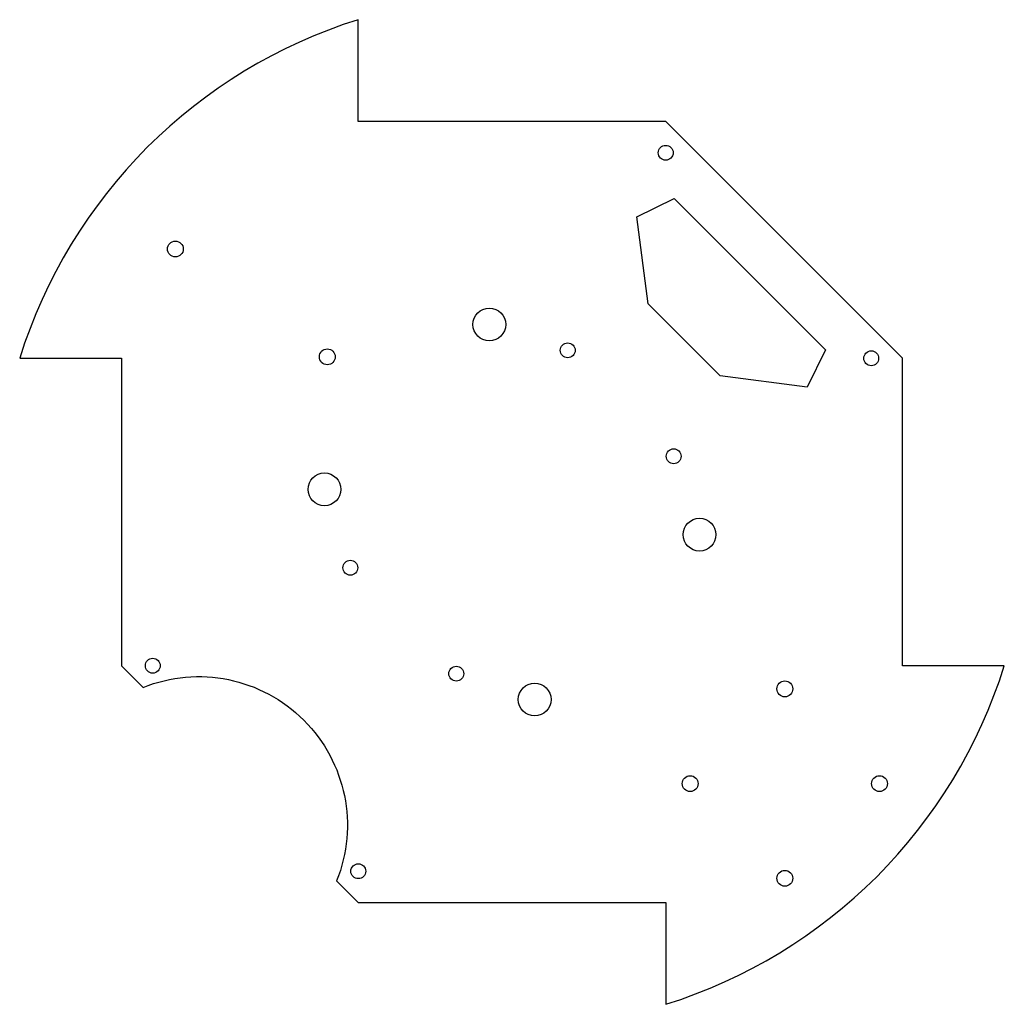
# Model space of a CAD drawing. Header units: millimetres. Extents: x -99 to 99, y -99 to 99.
import ezdxf

# ---------------------------------------------------------------- set-up
doc = ezdxf.new("R2010")
doc.units = ezdxf.units.MM

msp = doc.modelspace()

# ---------------------------------------------------------------- linework, layer by layer
msp.add_lwpolyline([(-31, 99.27, 0.246159), (-99.27, 31), (-78.77, 31), (-78.77, -31), (-74.4, -35.37, -0.661127), (-35.37, -74.4), (-31, -78.77), (31, -78.77), (31, -99.27, 0.246159), (99.27, -31), (78.77, -31), (78.77, 31), (31, 78.77), (-31, 78.77)], format="xyb", close=True)
msp.add_lwpolyline([(42, 27.44), (27.44, 42), (25.17, 59.54), (32.69, 63.24), (63.24, 32.69), (59.54, 25.17)], close=True)
for centre, radius in [((31, 72.43), 1.5), ((-67.88, 53.03), 1.6), ((-4.57, 37.82), 3.3), ((11.24, 32.6), 1.5), ((-37.25, 31.29), 1.6), ((72.43, 31), 1.5), ((32.6, 11.24), 1.5), ((-37.82, 4.57), 3.3), ((37.82, -4.57), 3.3), ((-32.6, -11.24), 1.5), ((-72.43, -31), 1.5), ((-11.24, -32.6), 1.5), ((4.57, -37.82), 3.3), ((55.01, -35.67), 1.6), ((35.92, -54.77), 1.6), ((74.1, -54.77), 1.6), ((-31, -72.43), 1.5), ((55.01, -73.86), 1.6)]:
    msp.add_circle(centre, radius)

doc.saveas('drawing.dxf')
